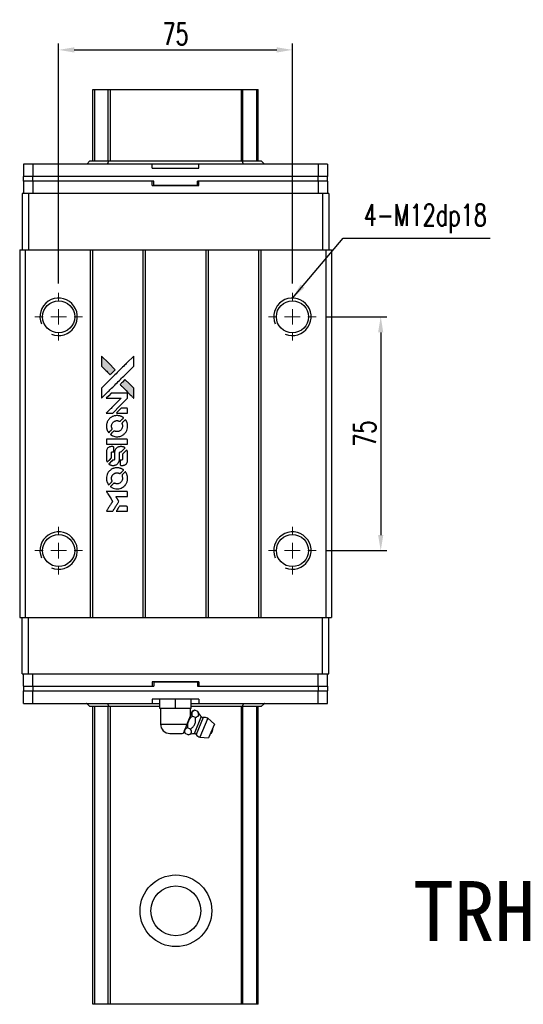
# Model space of a CAD drawing. Header units: millimetres. Extents: x 716 to 1243, y 158 to 640.
# Tile 2 of 3: x 759 to 921, y 324 to 640. Entities that reach past the tile are written whole.
import ezdxf
from ezdxf.enums import TextEntityAlignment as Align

# ---------------------------------------------------------------- set-up
doc = ezdxf.new("R2010")
doc.units = ezdxf.units.MM
doc.header["$LTSCALE"] = 10
doc.layers.add('CHA', color=7, linetype='Continuous')
doc.layers.add('DIM', color=4, linetype='Continuous')
doc.styles.add('DIM-7', font='SIMPLEX.shx', dxfattribs={"width": 0.7, "bigfont": 'chineset.shx'})
doc.styles.add('T', font='kaiu.ttf')
doc.dimstyles.new('CNS', dxfattribs={"dimtxt": 3.5, "dimasz": 2.5, "dimexe": 1, "dimexo": 1.5, "dimgap": 0.09, "dimtad": 0, "dimdsep": 46, "dimtxsty": 'DIM-7', "dimcen": 0.09, "dimclrd": 1, "dimclre": 1, "dimclrt": 4, "dimadec": 0, "dimazin": 0, "dimtfac": 1, "dimtix": 1, "dimtmove": 2, "dimatfit": 3, "dimfxl": 1, "dimtvp": 0.971429, "dimtolj": 1, "dimarcsym": 0})

# ---------------------------------------------------------------- blocks, each defined once
blk = doc.blocks.new('SW_CENTERMARKSYMBOL_0')
at = {"color": 0, "linetype": 'Continuous', "lineweight": 18}
for p, q in [((0, 5), (0, 7.65)), ((-5, 0), (-7.65, 0)), ((0, 0), (-2.5, 0)), ((0, 0), (0, 2.5)), ((0, 0), (0, -2.5)), ((0, 0), (2.5, 0)), ((5, 0), (7.65, 0)), ((0, -5), (0, -7.65))]:
    blk.add_line(p, q, dxfattribs=at)
blk = doc.blocks.new('SW_CENTERMARKSYMBOL_1')
at = {"color": 0, "linetype": 'Continuous', "lineweight": 18}
for p, q in [((0, 5), (0, 7.65)), ((-5, 0), (-7.65, 0)), ((0, 0), (-2.5, 0)), ((0, 0), (0, 2.5)), ((0, 0), (0, -2.5)), ((0, 0), (2.5, 0)), ((5, 0), (7.65, 0)), ((0, -5), (0, -7.65))]:
    blk.add_line(p, q, dxfattribs=at)
blk = doc.blocks.new('SW_CENTERMARKSYMBOL_2')
at = {"color": 0, "linetype": 'Continuous', "lineweight": 18}
for p, q in [((0, 5), (0, 7.65)), ((-5, 0), (-7.65, 0)), ((0, 0), (-2.5, 0)), ((0, 0), (0, 2.5)), ((0, 0), (0, -2.5)), ((0, 0), (2.5, 0)), ((5, 0), (7.65, 0)), ((0, -5), (0, -7.65))]:
    blk.add_line(p, q, dxfattribs=at)
blk = doc.blocks.new('SW_CENTERMARKSYMBOL_3')
at = {"color": 0, "linetype": 'Continuous', "lineweight": 18}
for p, q in [((0, 5), (0, 7.65)), ((-5, 0), (-7.65, 0)), ((0, 0), (-2.5, 0)), ((0, 0), (0, 2.5)), ((0, 0), (0, -2.5)), ((0, 0), (2.5, 0)), ((5, 0), (7.65, 0)), ((0, -5), (0, -7.65))]:
    blk.add_line(p, q, dxfattribs=at)
blk = doc.blocks.new('*D180')
at = {"layer": 'DEFPOINTS', "color": 0}
for p in [(846.7, 630.11), (771.7, 552.14), (846.7, 552.14)]:
    blk.add_point(p, dxfattribs=at)
at = {"layer": 'DIM', "color": 7, "lineweight": -2}
for p, q in [((771.7, 555.14), (771.7, 632.11)), ((846.7, 555.14), (846.7, 632.11)), ((776.7, 630.11), (841.7, 630.11))]:
    blk.add_line(p, q, dxfattribs=at)
at = {"layer": 'DIM', "color": 7}
for points in [[(776.7, 630.94), (776.7, 629.27), (771.7, 630.11)], [(841.7, 630.94), (841.7, 629.27), (846.7, 630.11)]]:
    blk.add_solid(points, dxfattribs=at)
at = {"layer": 'DIM', "color": 7, "insert": (809.2, 635.21), "char_height": 7, "attachment_point": 5, "style": 'DIM-7'}
blk.add_mtext('\\A1;75', dxfattribs=at)
blk = doc.blocks.new('*D181')
at = {"layer": 'DEFPOINTS', "color": 0}
for p in [(854.35, 544.49), (854.35, 469.49), (875.04, 469.49)]:
    blk.add_point(p, dxfattribs=at)
at = {"layer": 'DIM', "color": 7, "lineweight": -2}
for p, q in [((857.35, 544.49), (877.04, 544.49)), ((875.04, 539.49), (875.04, 474.49)), ((857.35, 469.49), (877.04, 469.49))]:
    blk.add_line(p, q, dxfattribs=at)
at = {"layer": 'DIM', "color": 7}
for points in [[(874.2, 539.49), (875.87, 539.49), (875.04, 544.49)], [(874.2, 474.49), (875.87, 474.49), (875.04, 469.49)]]:
    blk.add_solid(points, dxfattribs=at)
at = {"layer": 'DIM', "color": 7, "insert": (869.94, 506.99), "char_height": 7, "attachment_point": 5, "rotation": 90, "style": 'DIM-7'}
blk.add_mtext('\\A1;75', dxfattribs=at)
blk = doc.blocks.new('LOGO2')
at = {"linetype": 'Continuous'}
h = blk.add_hatch(color=22, dxfattribs=at)
h.dxf.hatch_style = 1
h.paths.add_polyline_path([(-537.58, 1821.94), (-537.58, 1820.34), (-537.58, 1818.73), (-536.19, 1817.34, 0.000288), (-535.65, 1816.81, 0.000479), (-535.2, 1816.36, 0.000013), (-534.79, 1815.95, 0.197177), (-534.78, 1815.95, 0.197497), (-534.78, 1815.95, 0.00004), (-534.54, 1816.19, 0.000834), (-534.28, 1816.44, 0.000506), (-533.98, 1816.75), (-533.18, 1817.55), (-535.38, 1819.75)])
h.paths.add_polyline_path([(-530.05, 1814.41), (-530.85, 1813.61, 0.000476), (-531.15, 1813.3, 0.000789), (-531.41, 1813.04, 0.000035), (-531.64, 1812.81, 0.19758), (-531.65, 1812.8, 0.198396), (-531.64, 1812.8, 0.000019), (-531.33, 1812.48, 0.000582), (-530.98, 1812.13, 0.000351), (-530.56, 1811.71, 0.000108), (-528.79, 1809.95, 0.000692), (-527.89, 1809.06, 0.000077), (-527.27, 1808.44, 0.197527), (-527.25, 1808.43, 0.410181), (-527.24, 1808.44, 0.000493), (-527.23, 1808.77, 0.002424), (-527.23, 1809.23, 0.000529), (-527.23, 1810.01), (-527.23, 1811.59), (-528.64, 1813)])
at = {"color": 22}
for points in [[(-536.19, 1817.34, 0.000288), (-535.65, 1816.81, 0.000479), (-535.2, 1816.36, 0.000013), (-534.79, 1815.95, 0.197177), (-534.78, 1815.95, 0.197497), (-534.78, 1815.95, 0.00004), (-534.54, 1816.19, 0.000836), (-534.28, 1816.44, 0.000505), (-533.98, 1816.75), (-533.18, 1817.55), (-535.38, 1819.75), (-537.58, 1821.94), (-537.58, 1820.34), (-537.58, 1818.73)], [(-535.65, 1810.32, -0.000056), (-534.68, 1811.29, -0.000021), (-533.33, 1812.64, -0.000021), (-531.85, 1814.11, -0.000025), (-530.47, 1815.49), (-527.23, 1818.72), (-527.23, 1820.33), (-527.24, 1821.93), (-529.41, 1819.77, 0.000274), (-530.46, 1818.73, 0.000123), (-531.83, 1817.36, 0.000121), (-533.28, 1815.92, 0.000165), (-534.59, 1814.61), (-537.58, 1811.62), (-537.58, 1810.01), (-537.58, 1808.39)], [(-530.56, 1811.71, 0.000108), (-528.79, 1809.95, 0.000692), (-527.89, 1809.06, 0.000077), (-527.27, 1808.44, 0.197527), (-527.25, 1808.43, 0.410182), (-527.24, 1808.44, 0.000493), (-527.23, 1808.77, 0.002424), (-527.23, 1809.23, 0.000529), (-527.23, 1810.01), (-527.23, 1811.59), (-528.64, 1813), (-530.05, 1814.41), (-530.85, 1813.61, 0.000476), (-531.15, 1813.3, 0.000789), (-531.41, 1813.04, 0.000035), (-531.64, 1812.81, 0.19758), (-531.65, 1812.8, 0.198396), (-531.64, 1812.8, 0.000019), (-531.33, 1812.48, 0.000582), (-530.98, 1812.13, 0.000351)], [(-535.02, 1803.63), (-533.99, 1803.63), (-531.61, 1806.02), (-529.22, 1808.41), (-529.23, 1809.07, 0.0008), (-529.23, 1809.5, 0.010795), (-529.24, 1809.66, 0.030495), (-529.25, 1809.74, 0.080372), (-529.27, 1809.8, 0.03816), (-529.3, 1809.86, 0.041799), (-529.35, 1809.91, 0.042486), (-529.4, 1809.95, 0.042078), (-529.45, 1809.98, 0.099276), (-529.53, 1810, 0.003302), (-529.87, 1810, 0.002586), (-530.45, 1810, 0.000204), (-531.99, 1810), (-534.46, 1810), (-535.25, 1809.2), (-536.04, 1808.41), (-533.67, 1808.4), (-531.29, 1808.39), (-533.64, 1806.06, 0.000253), (-534.54, 1805.16, 0.000412), (-535.31, 1804.39, 0.000041), (-535.99, 1803.71, 0.041338), (-536.02, 1803.68), (-536.05, 1803.63)], [(-531.02, 1803.63), (-529.22, 1803.63), (-529.23, 1804.3), (-529.23, 1804.97), (-529.28, 1805.05, 0.03146), (-529.3, 1805.09, 0.026444), (-529.34, 1805.12, 0.026444), (-529.37, 1805.15, 0.031457), (-529.41, 1805.18), (-529.48, 1805.23), (-530.37, 1805.23), (-531.26, 1805.23), (-532.04, 1804.45, 0.000745), (-532.34, 1804.14, 0.001228), (-532.59, 1803.89, 0.000087), (-532.81, 1803.66, 0.195134), (-532.82, 1803.65, 0.412117), (-532.81, 1803.64, 0.000048), (-532.29, 1803.64, 0.00109), (-531.71, 1803.64, 0.000653)], [(-536, 1799.08, 0.023681), (-535.95, 1798.79, 0.022402), (-535.88, 1798.51, 0.021929), (-535.79, 1798.23, 0.020503), (-535.67, 1797.95, 0.013745), (-535.58, 1797.8, 0.009767), (-535.48, 1797.63, 0.009658), (-535.38, 1797.47, 0.027804), (-535.3, 1797.37), (-535.27, 1797.33), (-534.77, 1797.82, 0.002053), (-534.53, 1798.07, 0.006738), (-534.38, 1798.23, 0.007826), (-534.27, 1798.34, 0.063909), (-534.23, 1798.4, 0.061532), (-534.2, 1798.49, 0.068674), (-534.2, 1798.58, 0.052072), (-534.21, 1798.69, 0.019648), (-534.26, 1798.84, -0.018366), (-534.32, 1799.02, -0.0288), (-534.35, 1799.17, -0.029061), (-534.36, 1799.33, -0.019155), (-534.36, 1799.52, -0.053809), (-534.31, 1799.92, -0.058833), (-534.16, 1800.28, -0.058566), (-533.94, 1800.6, -0.052525), (-533.64, 1800.88, -0.044733), (-533.39, 1801.03, -0.040573), (-533.1, 1801.15, -0.041123), (-532.8, 1801.21, -0.04951), (-532.52, 1801.22, -0.017369), (-532.38, 1801.21, -0.024255), (-532.27, 1801.19, -0.023787), (-532.15, 1801.15, -0.015798), (-532.02, 1801.1, 0.010631), (-531.94, 1801.07, 0.033653), (-531.88, 1801.06, 0.037806), (-531.82, 1801.05, 0.016307), (-531.75, 1801.05, 0.068179), (-531.61, 1801.07, 0.095747), (-531.49, 1801.12, 0.033418), (-531.34, 1801.26, 0.002133), (-530.91, 1801.69, 0.001452), (-530.68, 1801.93, 0.012393), (-530.58, 1802.05, 0.020479), (-530.52, 1802.11, 0.344362), (-530.52, 1802.14, 0.074287), (-530.58, 1802.19, 0.005454), (-530.77, 1802.31, 0.008391), (-530.96, 1802.43, 0.017097), (-531.11, 1802.51, 0.027375), (-531.44, 1802.65, 0.02835), (-531.77, 1802.75, 0.027723), (-532.12, 1802.81, 0.023913), (-532.49, 1802.84, 0.027047), (-532.93, 1802.83, 0.031685), (-533.35, 1802.77, 0.032425), (-533.74, 1802.66, 0.031013), (-534.13, 1802.49, 0.037914), (-534.59, 1802.22, 0.040153), (-534.99, 1801.89, 0.039834), (-535.33, 1801.5, 0.036173), (-535.62, 1801.04, 0.040752), (-535.82, 1800.59, 0.035885), (-535.95, 1800.1, 0.035491), (-536.01, 1799.58, 0.037615)], [(-534.61, 1796.69, 0.018008), (-534.47, 1796.6, 0.009842), (-534.28, 1796.49, 0.009807), (-534.09, 1796.39, 0.015716), (-533.92, 1796.31, 0.048467), (-533.31, 1796.12, 0.045841), (-532.67, 1796.05, 0.046006), (-532.02, 1796.09, 0.049638), (-531.41, 1796.25, 0.064819), (-530.62, 1796.67, 0.06695), (-529.97, 1797.27, 0.066691), (-529.51, 1798.03, 0.063505), (-529.24, 1798.89, 0.03135), (-529.22, 1799.12, 0.010439), (-529.22, 1799.44, 0.010391), (-529.22, 1799.77, 0.032408), (-529.25, 1799.98, 0.015696), (-529.3, 1800.24, 0.018095), (-529.36, 1800.48, 0.018551), (-529.45, 1800.71, 0.018352), (-529.55, 1800.93, 0.015568), (-529.62, 1801.08, 0.009832), (-529.72, 1801.25, 0.009795), (-529.83, 1801.41, 0.023727), (-529.91, 1801.52), (-529.94, 1801.56), (-530.44, 1801.07, 0.001528), (-530.72, 1800.8, 0.010022), (-530.85, 1800.66, 0.019586), (-530.93, 1800.56, 0.061865), (-530.97, 1800.5, 0.055054), (-531.01, 1800.39, 0.061607), (-531.02, 1800.29, 0.048725), (-531, 1800.16, 0.020221), (-530.95, 1800, -0.017722), (-530.9, 1799.83, -0.02685), (-530.87, 1799.67, -0.02759), (-530.86, 1799.52, -0.020233), (-530.86, 1799.35, -0.04793), (-530.91, 1799.02, -0.048386), (-531.02, 1798.71, -0.047866), (-531.18, 1798.43, -0.044964), (-531.41, 1798.17, -0.04333), (-531.67, 1797.95, -0.050921), (-531.96, 1797.8, -0.051473), (-532.26, 1797.71, -0.0459), (-532.6, 1797.68, -0.019014), (-532.76, 1797.69, -0.024114), (-532.9, 1797.71, -0.025081), (-533.04, 1797.74, -0.023892), (-533.18, 1797.78, 0.008624), (-533.29, 1797.82, 0.026486), (-533.37, 1797.85, 0.035074), (-533.43, 1797.86, 0.02756), (-533.5, 1797.86, 0.087163), (-533.62, 1797.84, 0.073291), (-533.72, 1797.77, 0.028074), (-533.88, 1797.64, 0.002594), (-534.23, 1797.29), (-534.74, 1796.78)], [(-532.62, 1793.66), (-529.23, 1793.67), (-529.23, 1794.33), (-529.23, 1795), (-529.27, 1795.08, 0.071429), (-529.32, 1795.14, 0.054799), (-529.39, 1795.2, 0.053585), (-529.47, 1795.24, 0.060698), (-529.55, 1795.26, 0.033975), (-529.69, 1795.27), (-531.41, 1795.27, 0.000726), (-533.1, 1795.27, 0.001084), (-534.58, 1795.26), (-536.02, 1795.25), (-536.02, 1794.46), (-536.02, 1793.66)], [(-536, 1788.7, 0.018538), (-535.99, 1788.59, 0.010695), (-535.97, 1788.47, 0.01068), (-535.94, 1788.35, 0.017678), (-535.91, 1788.25, 0.013849), (-535.87, 1788.14, 0.011814), (-535.82, 1788.02, 0.004513), (-535.77, 1787.91, 0.290035), (-535.75, 1787.9, 0.196418), (-535.74, 1787.9, 0.000124), (-535.54, 1788.1, 0.001477), (-535.32, 1788.31, 0.000898), (-535.06, 1788.57), (-534.39, 1789.25), (-534.38, 1790.1, -0.001471), (-534.38, 1790.74, -0.028714), (-534.36, 1790.94, -0.097073), (-534.33, 1791.05, -0.084199), (-534.25, 1791.14, -0.042698), (-534.19, 1791.18, -0.053912), (-534.13, 1791.21, -0.051004), (-534.05, 1791.23, -0.032967), (-533.97, 1791.24, 0.00807), (-533.93, 1791.24, 0.003023), (-533.87, 1791.24, 0.002994), (-533.8, 1791.24, 0.003629), (-533.74, 1791.25), (-533.59, 1791.26), (-533.59, 1791.91, 0.001618), (-533.59, 1792.22, 0.005206), (-533.6, 1792.42, 0.00535), (-533.6, 1792.57, 0.060675), (-533.61, 1792.62, 0.048484), (-533.63, 1792.65, 0.02389), (-533.65, 1792.69, 0.022812), (-533.67, 1792.73, 0.02462), (-533.7, 1792.76, 0.061781), (-533.79, 1792.83, 0.080179), (-533.87, 1792.86, 0.048561), (-534, 1792.88, 0.010021), (-534.23, 1792.88, 0.016602), (-534.53, 1792.87, 0.031409), (-534.77, 1792.84, 0.036474), (-534.98, 1792.79, 0.03439), (-535.18, 1792.7, 0.065928), (-535.51, 1792.47, 0.069066), (-535.75, 1792.18, 0.065697), (-535.92, 1791.81, 0.051559), (-536, 1791.38, 0.020904), (-536.01, 1791.16, 0.000451), (-536.01, 1790.04, 0.000419), (-536.01, 1788.91, 0.022759)], [(-535.13, 1787.21, 0.023289), (-534.96, 1787.11, 0.026845), (-534.8, 1787.02, 0.026047), (-534.63, 1786.96, 0.019751), (-534.43, 1786.9, 0.013249), (-534.31, 1786.88, 0.025169), (-534.22, 1786.87, 0.016532), (-534.11, 1786.86, 0.002937), (-533.89, 1786.86, 0.003317), (-533.7, 1786.86, 0.011808), (-533.58, 1786.87, 0.01777), (-533.49, 1786.87, 0.021476), (-533.4, 1786.89, 0.04325), (-533.04, 1787, 0.045753), (-532.71, 1787.17, 0.04649), (-532.43, 1787.4, 0.047672), (-532.19, 1787.67, 0.025315), (-532.11, 1787.79, 0.015208), (-532.04, 1787.93, 0.01512), (-531.97, 1788.09, 0.022488), (-531.92, 1788.22, 0.027857), (-531.86, 1788.44, 0.034138), (-531.83, 1788.64, 0.014286), (-531.82, 1788.96, 0.00124), (-531.82, 1789.75, -0.00103), (-531.82, 1790.24, -0.002552), (-531.82, 1790.6, -0.001594), (-531.81, 1790.87, -0.047676), (-531.8, 1790.94, -0.085307), (-531.76, 1791.05, -0.097789), (-531.67, 1791.14, -0.085947), (-531.55, 1791.2, -0.051339), (-531.4, 1791.23, 0.014634), (-531.34, 1791.24, 0.015028), (-531.29, 1791.25, 0.014927), (-531.24, 1791.26, 0.059415), (-531.22, 1791.27, 0.070595), (-531.16, 1791.31, 0.00028), (-530.59, 1791.87, 0.000111), (-530.01, 1792.45, 0.200239), (-530, 1792.47, 0.268906), (-530.01, 1792.49, 0.001866), (-530.15, 1792.57, 0.007532), (-530.28, 1792.64, 0.017818), (-530.39, 1792.69, 0.013256), (-530.5, 1792.74, 0.011636), (-530.62, 1792.78, 0.011528), (-530.75, 1792.82, 0.012303), (-530.87, 1792.85, 0.0423), (-531.06, 1792.87, 0.013657), (-531.35, 1792.88, 0.013857), (-531.64, 1792.87, 0.037428), (-531.85, 1792.84, 0.014927), (-531.98, 1792.81, 0.0122), (-532.13, 1792.76, 0.012518), (-532.26, 1792.71, 0.023062), (-532.37, 1792.67, 0.065961), (-532.75, 1792.41, 0.06055), (-533.06, 1792.05, 0.059676), (-533.29, 1791.62, 0.060497), (-533.4, 1791.16, 0.025683), (-533.41, 1791.06, 0.001528), (-533.41, 1790.76, 0.002124), (-533.42, 1790.38, 0.001173), (-533.42, 1789.91, -0.000809), (-533.42, 1789.1, -0.017164), (-533.43, 1788.85, -0.063931), (-533.46, 1788.73, -0.108429), (-533.51, 1788.64, -0.052941), (-533.57, 1788.58, -0.063675), (-533.64, 1788.55, -0.050562), (-533.73, 1788.53, -0.020337), (-533.85, 1788.51, 0.009897), (-533.92, 1788.51, 0.016482), (-533.98, 1788.5, 0.019019), (-534.03, 1788.49, 0.06043), (-534.06, 1788.48, 0.076267), (-534.13, 1788.43, 0.00054), (-534.66, 1787.89, 0.000307), (-535.2, 1787.35, 0.142594), (-535.22, 1787.3, 0.232419), (-535.22, 1787.29, 0.022995), (-535.2, 1787.27, 0.024627), (-535.17, 1787.24, 0.015407)], [(-531.62, 1787.12, 0.065483), (-531.58, 1787.04, 0.053271), (-531.52, 1786.97, 0.052018), (-531.44, 1786.91, 0.0556), (-531.36, 1786.87, 0.036839), (-531.3, 1786.86, 0.026922), (-531.24, 1786.85, 0.016905), (-531.15, 1786.85, 0.004317), (-531.01, 1786.85, 0.016369), (-530.72, 1786.86, 0.029936), (-530.48, 1786.89, 0.03418), (-530.27, 1786.94, 0.031327), (-530.07, 1787.03, 0.046935), (-529.82, 1787.18, 0.054053), (-529.61, 1787.37, 0.053701), (-529.45, 1787.6, 0.045364), (-529.33, 1787.88, 0.032479), (-529.27, 1788.12, 0.03386), (-529.24, 1788.36, 0.013578), (-529.23, 1788.75, 0.001155), (-529.23, 1789.74, 0.000413), (-529.23, 1790.59, 0.005008), (-529.24, 1790.92, 0.013199), (-529.25, 1791.11, 0.033956), (-529.27, 1791.24, 0.013909), (-529.3, 1791.38, 0.010864), (-529.35, 1791.52, 0.010938), (-529.39, 1791.66, 0.028702), (-529.43, 1791.75), (-529.47, 1791.82), (-530.16, 1791.14), (-530.86, 1790.45), (-530.86, 1789.65, -0.001504), (-530.86, 1789.31, -0.00328), (-530.86, 1789.05, -0.001901), (-530.86, 1788.84, -0.061333), (-530.87, 1788.8, -0.063621), (-530.9, 1788.73, -0.048633), (-530.95, 1788.66, -0.046769), (-531.01, 1788.6, -0.047961), (-531.08, 1788.55, -0.02678), (-531.14, 1788.53, -0.050957), (-531.19, 1788.51, -0.029398), (-531.26, 1788.51, -0.00401), (-531.41, 1788.5), (-531.65, 1788.49), (-531.65, 1787.85, 0.001061), (-531.64, 1787.47, 0.009147), (-531.64, 1787.3, 0.020721), (-531.63, 1787.19, 0.051619)], [(-536, 1782.35, 0.024131), (-535.95, 1782.06, 0.022344), (-535.88, 1781.76, 0.021883), (-535.78, 1781.47, 0.020884), (-535.65, 1781.19, 0.010669), (-535.57, 1781.02, 0.010389), (-535.47, 1780.86, 0.010913), (-535.38, 1780.72, 0.022227), (-535.3, 1780.61), (-535.27, 1780.57), (-534.77, 1781.09, 0.002452), (-534.57, 1781.29, 0.003628), (-534.4, 1781.47, 0.001662), (-534.26, 1781.62, 0.070159), (-534.23, 1781.66, 0.047671), (-534.22, 1781.69, 0.018624), (-534.21, 1781.73, 0.017921), (-534.2, 1781.78, 0.018804), (-534.2, 1781.83, 0.018255), (-534.2, 1781.89, 0.041312), (-534.2, 1781.94, 0.037164), (-534.22, 1781.99, 0.012342), (-534.24, 1782.06, -0.015101), (-534.31, 1782.23, -0.035998), (-534.34, 1782.36, -0.033244), (-534.36, 1782.5, -0.011249), (-534.36, 1782.71, -0.004059), (-534.36, 1782.88, -0.019693), (-534.35, 1782.98, -0.027943), (-534.34, 1783.05, -0.014411), (-534.32, 1783.15, -0.033089), (-534.24, 1783.38, -0.033887), (-534.13, 1783.6, -0.034021), (-534, 1783.8, -0.033942), (-533.83, 1783.97, -0.02816), (-533.65, 1784.13, -0.035032), (-533.46, 1784.26, -0.035269), (-533.26, 1784.36, -0.029196), (-533.03, 1784.43, -0.037862), (-532.76, 1784.48, -0.043657), (-532.51, 1784.48, -0.043064), (-532.25, 1784.44, -0.035184), (-531.99, 1784.36, 0.033699), (-531.87, 1784.32, 0.052815), (-531.76, 1784.3, 0.059167), (-531.65, 1784.31, 0.058972), (-531.56, 1784.34, 0.059208), (-531.48, 1784.39, 0.021125), (-531.38, 1784.47, 0.008691), (-531.22, 1784.63, 0.000851), (-530.85, 1785.01, 0.001873), (-530.66, 1785.21, 0.013884), (-530.57, 1785.3, 0.022355), (-530.52, 1785.36, 0.341453), (-530.52, 1785.39, 0.073011), (-530.58, 1785.44, 0.004587), (-530.76, 1785.55, 0.00748), (-530.94, 1785.67, 0.016837), (-531.09, 1785.75, 0.028606), (-531.44, 1785.9, 0.031352), (-531.8, 1786.01, 0.031004), (-532.17, 1786.08, 0.0268), (-532.57, 1786.1, 0.026698), (-532.99, 1786.08, 0.03002), (-533.39, 1786.01, 0.030357), (-533.78, 1785.89, 0.028554), (-534.16, 1785.73, 0.062944), (-534.85, 1785.27, 0.062206), (-535.42, 1784.64, 0.062448), (-535.81, 1783.9, 0.064355), (-536, 1783.09, 0.017377), (-536.01, 1782.92, 0.008369), (-536.01, 1782.72, 0.008367), (-536.01, 1782.51, 0.01757)], [(-534.62, 1779.95, 0.064158), (-533.83, 1779.53, 0.06356), (-532.96, 1779.33, 0.064004), (-532.07, 1779.34, 0.066747), (-531.23, 1779.59, 0.04321), (-530.7, 1779.87, 0.044737), (-530.24, 1780.25, 0.044901), (-529.85, 1780.69, 0.044184), (-529.55, 1781.2, 0.026293), (-529.39, 1781.59, 0.033344), (-529.28, 1781.97, 0.033227), (-529.22, 1782.35, 0.025815), (-529.21, 1782.77, 0.023119), (-529.24, 1783.18, 0.031044), (-529.31, 1783.54, 0.031337), (-529.42, 1783.89, 0.024258), (-529.58, 1784.26, 0.015622), (-529.65, 1784.38, 0.008495), (-529.74, 1784.54, 0.008415), (-529.83, 1784.68, 0.020814), (-529.91, 1784.78), (-529.95, 1784.83), (-530.44, 1784.34, 0.002843), (-530.81, 1783.98, 0.033917), (-530.94, 1783.83, 0.087906), (-530.99, 1783.71, 0.073302), (-531.01, 1783.58, 0.022047), (-531.01, 1783.51, 0.026465), (-531, 1783.45, 0.022233), (-530.99, 1783.39, 0.009985), (-530.96, 1783.3, -0.039011), (-530.88, 1782.99, -0.044398), (-530.86, 1782.68, -0.045096), (-530.89, 1782.37, -0.04265), (-530.97, 1782.07, -0.071154), (-531.2, 1781.65, -0.068827), (-531.55, 1781.3, -0.068713), (-531.98, 1781.06, -0.070507), (-532.45, 1780.95, -0.028605), (-532.65, 1780.94, -0.031418), (-532.85, 1780.96, -0.031044), (-533.04, 1781, -0.02668), (-533.24, 1781.06, 0.038913), (-533.35, 1781.1, 0.043732), (-533.47, 1781.11, 0.047754), (-533.58, 1781.11, 0.075756), (-533.66, 1781.08, 0.07294), (-533.71, 1781.05, 0.003456), (-533.84, 1780.93, 0.005023), (-534.02, 1780.76, 0.002422), (-534.23, 1780.55, 0.000819), (-534.42, 1780.36, 0.001349), (-534.59, 1780.2, 0.0001), (-534.73, 1780.05, 0.205335), (-534.73, 1780.04, 0.219821), (-534.73, 1780.04, 0.002494), (-534.7, 1780.01, 0.007089), (-534.66, 1779.99, 0.004494)], [(-535, 1772.13), (-533.98, 1772.13), (-533.81, 1772.41, -0.000297), (-533.7, 1772.58, -0.000037), (-533.47, 1772.96, -0.000043), (-533.2, 1773.4, -0.000036), (-532.91, 1773.88, 0.000044), (-532.62, 1774.34, 0.000063), (-532.37, 1774.76, 0.000035), (-532.15, 1775.11, 0.0009), (-532.1, 1775.2), (-532.01, 1775.34), (-532.12, 1775.52, 0.001175), (-532.19, 1775.62, 0.000208), (-532.31, 1775.82, 0.000225), (-532.45, 1776.04, 0.000203), (-532.6, 1776.28, -0.000711), (-532.74, 1776.5, -0.001119), (-532.86, 1776.7, -0.000263), (-532.96, 1776.86, -0.04589), (-532.97, 1776.88, -0.519312), (-532.96, 1776.9, -0.001914), (-532.68, 1776.91, -0.003124), (-532.23, 1776.91, -0.000285), (-531.1, 1776.91), (-529.22, 1776.91), (-529.22, 1777.56, 0.001727), (-529.23, 1778.03, 0.025279), (-529.23, 1778.2, 0.073886), (-529.26, 1778.3, 0.07426), (-529.31, 1778.38, 0.03264), (-529.33, 1778.4, 0.01784), (-529.36, 1778.43, 0.017712), (-529.39, 1778.45, 0.026854), (-529.42, 1778.47), (-529.49, 1778.5), (-532.76, 1778.5), (-536.04, 1778.51), (-536.01, 1778.47, -0.004595), (-536, 1778.45, -0.00016), (-535.93, 1778.35, -0.000298), (-535.86, 1778.23, -0.000208), (-535.78, 1778.1, 0.000986), (-535.54, 1777.71, 0.00025), (-535.14, 1777.07, 0.000268), (-534.72, 1776.4, 0.000436), (-534.36, 1775.83, -0.002932), (-534.24, 1775.64, -0.004718), (-534.14, 1775.48, -0.001113), (-534.06, 1775.33, -0.227179), (-534.06, 1775.32, -0.045982), (-534.07, 1775.3, -0.000145), (-534.18, 1775.11, -0.000825), (-534.32, 1774.89, -0.000517), (-534.47, 1774.64, 0.000056), (-535.01, 1773.78, 0.000289), (-535.31, 1773.3, 0.000481), (-535.53, 1772.94, 0.000418), (-535.76, 1772.57), (-536.03, 1772.13)], [(-531.03, 1772.13), (-529.22, 1772.13), (-529.22, 1772.78, 0.000842), (-529.22, 1773.2, 0.010591), (-529.23, 1773.36, 0.028995), (-529.24, 1773.45, 0.069543), (-529.26, 1773.51, 0.051063), (-529.29, 1773.57, 0.039932), (-529.34, 1773.63, 0.039414), (-529.4, 1773.67, 0.045845), (-529.46, 1773.71, 0.094811), (-529.52, 1773.72, 0.007124), (-529.7, 1773.73, 0.004713), (-530, 1773.73, 0.000534), (-530.69, 1773.73), (-531.86, 1773.73), (-531.96, 1773.57, 0.000828), (-532.26, 1773.09, 0.000879), (-532.55, 1772.61, 0.000048), (-532.83, 1772.15, 0.137596), (-532.83, 1772.13, 0.413028), (-532.83, 1772.13, 0.000016), (-532.3, 1772.13, 0.000623), (-531.72, 1772.13, 0.000374)]]:
    blk.add_lwpolyline(points, format="xyb", close=True, dxfattribs=at)

msp = doc.modelspace()

# ---------------------------------------------------------------- linework, layer by layer
for p, q in [((782.702, 594.491), (782.702, 617.404)), ((782.702, 617.404), (783.345, 617.404)), ((783.345, 617.404), (787.569, 617.404)), ((783.345, 594.491), (783.345, 617.404)), ((787.569, 617.404), (788.317, 617.404)), ((787.569, 594.491), (787.569, 617.404)), ((788.317, 617.404), (830.324, 617.404)), ((788.317, 594.491), (788.317, 617.404)), ((830.324, 617.404), (830.823, 617.404)), ((830.324, 594.491), (830.324, 617.404)), ((830.823, 617.404), (835.254, 617.404)), ((830.823, 594.491), (830.823, 617.404)), ((835.254, 617.404), (835.702, 617.404)), ((835.254, 594.491), (835.254, 617.404)), ((835.702, 594.491), (835.702, 617.404)), ((780.703, 593.491), (781.703, 594.491)), ((781.703, 594.491), (787.789, 594.491)), ((787.374, 593.491), (787.789, 594.491)), ((787.789, 594.491), (830.617, 594.491)), ((831.031, 593.491), (830.617, 594.491)), ((830.617, 594.491), (836.703, 594.491)), ((837.703, 593.491), (836.703, 594.491)), ((760.403, 593.491), (760.403, 589.491)), ((763.403, 593.491), (760.403, 593.491)), ((763.403, 593.491), (763.403, 589.491)), ((801.703, 593.491), (763.403, 593.491)), ((780.676, 593.491), (780.769, 593.556)), ((801.703, 592.141), (801.703, 593.491)), ((816.703, 593.491), (801.703, 593.491)), ((801.703, 592.141), (816.703, 592.141)), ((816.703, 592.141), (816.703, 593.491)), ((855.003, 593.491), (816.703, 593.491)), ((837.638, 593.556), (837.731, 593.491)), ((855.003, 593.491), (855.003, 589.491)), ((858.003, 593.491), (855.003, 593.491)), ((858.003, 593.491), (858.003, 589.491)), ((763.403, 589.491), (760.403, 589.491)), ((760.403, 587.991), (760.403, 589.491)), ((763.403, 589.491), (760.403, 589.491)), ((760.403, 587.991), (760.403, 583.991)), ((763.403, 587.991), (760.403, 587.991)), ((763.403, 587.991), (760.403, 587.991)), ((855.003, 589.491), (763.403, 589.491)), ((763.403, 587.991), (763.403, 589.491)), ((855.003, 589.491), (763.403, 589.491)), ((763.403, 587.991), (763.403, 583.991)), ((801.703, 587.991), (763.403, 587.991)), ((802.203, 587.991), (763.403, 587.991)), ((801.703, 586.641), (801.703, 587.991)), ((802.203, 586.591), (802.203, 587.991)), ((802.203, 586.641), (802.203, 587.991)), ((855.003, 587.991), (816.203, 587.991)), ((816.203, 586.591), (816.203, 587.991)), ((816.203, 586.641), (816.203, 587.991)), ((816.703, 586.641), (816.703, 587.991)), ((855.003, 587.991), (816.703, 587.991)), ((858.003, 589.491), (855.003, 589.491)), ((855.003, 587.991), (855.003, 589.491)), ((858.003, 589.491), (855.003, 589.491)), ((855.003, 587.991), (855.003, 583.991)), ((858.003, 587.991), (855.003, 587.991)), ((858.003, 587.991), (855.003, 587.991)), ((858.003, 587.991), (858.003, 589.491)), ((858.003, 587.991), (858.003, 583.991)), ((801.703, 586.641), (816.703, 586.641)), ((816.203, 586.591), (802.203, 586.591)), ((760.003, 583.991), (760.003, 565.991)), ((762.003, 583.991), (760.003, 583.991)), ((762.003, 583.991), (762.003, 565.991)), ((856.404, 583.991), (762.003, 583.991)), ((856.404, 583.991), (856.404, 565.991)), ((858.403, 583.991), (856.404, 583.991)), ((858.403, 583.991), (858.403, 565.991)), ((759.202, 565.991), (759.202, 447.991)), ((759.202, 565.991), (760.952, 565.991)), ((760.952, 565.991), (760.952, 447.991)), ((760.952, 565.991), (781.854, 565.991)), ((781.854, 565.991), (781.854, 447.991)), ((781.854, 565.991), (782.604, 565.991)), ((782.604, 565.991), (782.604, 447.991)), ((782.604, 565.991), (798.704, 565.991)), ((798.704, 565.991), (798.704, 447.991)), ((798.704, 565.991), (799.454, 565.991)), ((799.454, 565.991), (799.454, 447.991)), ((799.454, 565.991), (818.953, 565.991)), ((818.953, 565.991), (818.953, 447.991)), ((818.953, 565.991), (819.703, 565.991)), ((819.703, 565.991), (819.703, 447.991)), ((819.703, 565.991), (835.8, 565.991)), ((835.8, 565.991), (835.8, 447.991)), ((835.8, 565.991), (836.55, 565.991)), ((836.55, 565.991), (836.55, 447.991)), ((836.55, 565.991), (857.452, 565.991)), ((857.452, 565.991), (857.452, 447.991)), ((857.452, 565.991), (859.202, 565.991)), ((859.202, 565.991), (859.202, 447.991)), ((759.202, 447.991), (760.952, 447.991)), ((760.003, 429.991), (760.003, 447.991)), ((760.952, 447.991), (781.854, 447.991)), ((762.003, 429.991), (762.003, 447.991)), ((781.854, 447.991), (782.604, 447.991)), ((782.604, 447.991), (798.704, 447.991)), ((798.704, 447.991), (799.454, 447.991)), ((799.454, 447.991), (818.953, 447.991)), ((818.953, 447.991), (819.703, 447.991)), ((819.703, 447.991), (835.8, 447.991)), ((835.8, 447.991), (836.55, 447.991)), ((836.55, 447.991), (857.452, 447.991)), ((856.404, 429.991), (856.404, 447.991)), ((857.452, 447.991), (859.202, 447.991)), ((858.403, 429.991), (858.403, 447.991)), ((760.003, 429.991), (762.003, 429.991)), ((760.403, 425.991), (760.403, 429.991)), ((762.003, 429.991), (856.404, 429.991)), ((763.403, 425.991), (763.403, 429.991)), ((855.003, 425.991), (855.003, 429.991)), ((856.404, 429.991), (858.403, 429.991)), ((858.003, 425.991), (858.003, 429.991)), ((816.703, 427.341), (801.703, 427.341)), ((801.703, 427.341), (801.703, 425.991)), ((802.203, 427.391), (802.203, 425.991)), ((802.203, 427.391), (816.203, 427.391)), ((802.203, 427.341), (802.203, 425.991)), ((816.203, 427.391), (816.203, 425.991)), ((816.203, 427.341), (816.203, 425.991)), ((816.703, 427.341), (816.703, 425.991)), ((760.403, 425.991), (763.403, 425.991)), ((760.403, 425.991), (760.403, 424.491)), ((760.403, 425.991), (763.403, 425.991)), ((760.403, 420.491), (760.403, 424.491)), ((760.403, 424.491), (763.403, 424.491)), ((760.403, 424.491), (763.403, 424.491)), ((763.403, 425.991), (801.703, 425.991)), ((763.403, 425.991), (763.403, 424.491)), ((763.403, 425.991), (802.203, 425.991)), ((763.403, 420.491), (763.403, 424.491)), ((763.403, 424.491), (855.003, 424.491)), ((763.403, 424.491), (855.003, 424.491)), ((816.203, 425.991), (855.003, 425.991)), ((816.703, 425.991), (855.003, 425.991)), ((855.003, 425.991), (858.003, 425.991)), ((855.003, 425.991), (855.003, 424.491)), ((855.003, 425.991), (858.003, 425.991)), ((855.003, 420.491), (855.003, 424.491)), ((855.003, 424.491), (858.003, 424.491)), ((855.003, 424.491), (858.003, 424.491)), ((858.003, 425.991), (858.003, 424.491)), ((858.003, 420.491), (858.003, 424.491)), ((760.403, 420.491), (763.403, 420.491)), ((763.403, 420.491), (801.703, 420.491)), ((780.769, 420.425), (780.676, 420.491)), ((780.703, 420.491), (781.703, 419.491)), ((787.376, 420.491), (787.79, 419.491)), ((816.703, 421.841), (801.703, 421.841)), ((801.703, 421.841), (801.703, 420.491)), ((801.703, 420.491), (804.203, 420.491)), ((804.203, 418.841), (804.203, 421.841)), ((809.203, 418.841), (809.203, 421.841)), ((814.203, 418.841), (814.203, 421.841)), ((814.203, 420.491), (816.703, 420.491)), ((816.703, 421.841), (816.703, 420.491)), ((816.703, 420.491), (855.003, 420.491)), ((831.033, 420.491), (830.618, 419.491)), ((837.703, 420.491), (836.703, 419.491)), ((837.731, 420.491), (837.638, 420.425)), ((855.003, 420.491), (858.003, 420.491)), ((787.79, 419.491), (781.703, 419.491)), ((782.702, 323.941), (782.702, 419.491)), ((783.345, 323.941), (783.345, 419.491)), ((787.569, 323.941), (787.569, 419.491)), ((804.203, 419.491), (787.79, 419.491)), ((788.317, 323.941), (788.317, 419.491)), ((809.203, 418.841), (804.203, 418.841)), ((804.403, 418.841), (804.403, 413.841)), ((814.203, 418.841), (809.203, 418.841)), ((814.589, 417.927), (812.767, 413.528)), ((814.003, 416.514), (814.003, 418.841)), ((830.618, 419.491), (814.203, 419.491)), ((815.362, 418.247), (814.589, 417.927)), ((816.361, 417.833), (815.362, 418.247)), ((830.324, 323.941), (830.324, 419.491)), ((836.703, 419.491), (830.618, 419.491)), ((830.823, 323.941), (830.823, 419.491)), ((835.254, 323.941), (835.254, 419.491)), ((835.702, 323.941), (835.702, 419.491)), ((804.403, 413.841), (812.896, 413.841)), ((815.588, 415.966), (814.588, 416.38)), ((817.422, 416.223), (815.156, 410.753)), ((818.059, 415.967), (815.788, 410.484)), ((819.52, 415.722), (816.995, 409.624)), ((821.67, 413.857), (819.52, 415.722)), ((821.67, 413.857), (819.834, 409.422)), ((807.403, 410.841), (811.003, 410.841)), ((811.948, 411.552), (812.268, 410.779)), ((813.268, 410.365), (812.268, 410.779)), ((814.041, 412.232), (813.042, 412.646)), ((816.995, 409.624), (819.834, 409.422)), ((783.345, 323.941), (782.702, 323.941)), ((787.569, 323.941), (783.345, 323.941)), ((788.317, 323.941), (787.569, 323.941)), ((830.324, 323.941), (788.317, 323.941)), ((830.823, 323.941), (830.324, 323.941)), ((835.254, 323.941), (830.823, 323.941)), ((835.702, 323.941), (835.254, 323.941))]:
    msp.add_line(p, q)
for centre, radius in [((771.703, 544.491), 5.15), ((846.703, 544.491), 5.15), ((771.703, 469.491), 5.15), ((846.703, 469.491), 5.15), ((809.32, 353.941), 11.5), ((809.32, 353.941), 8)]:
    msp.add_circle(centre, radius)
for centre, radius, start, end in [((771.703, 544.491), 6, 247.5, 202.5), ((846.703, 544.491), 6, 247.5, 202.5), ((771.703, 469.491), 6, 247.5, 202.5), ((846.703, 469.491), 6, 247.5, 202.5), ((821.836, 420.288), 6, 204.03595, 222.63712), ((807.403, 413.841), 3, 180, 270), ((818.011, 416.765), 0.8, 222.63712, 273.45127), ((818.257, 412.673), 3.3, 67.5, 93.45127), ((811.003, 413.841), 3, 270, 283.68025), ((815.403, 404.758), 6, 92.36288, 110.89391), ((815.189, 409.953), 0.8, 41.54873, 92.36288), ((819.351, 412.22), 1.817, 304.10151, 10.89849), ((818.257, 412.673), 3.3, 221.54873, 247.5)]:
    msp.add_arc(centre, radius, start, end)
for points, knots in [([(815.362, 418.247), (815.155, 418.161), (814.969, 418.063), (814.741, 417.887), (814.673, 417.823), (814.558, 417.682), (814.51, 417.605), (814.408, 417.361), (814.391, 417.181), (814.439, 416.79), (814.502, 416.587), (814.588, 416.38)], [0, 0, 0, 0, 0.25, 0.25, 0.375, 0.375, 0.5, 0.5, 0.75, 0.75, 1, 1, 1, 1]), ([(815.588, 415.966), (815.804, 416.048), (816.014, 416.134), (816.283, 416.294), (816.365, 416.354), (816.499, 416.488), (816.552, 416.562), (816.621, 416.727), (816.637, 416.818), (816.636, 417.007), (816.621, 417.106), (816.544, 417.412), (816.456, 417.622), (816.361, 417.833)], [0, 0, 0, 0, 0.25, 0.25, 0.375, 0.375, 0.5, 0.5, 0.625, 0.625, 0.75, 0.75, 1, 1, 1, 1]), ([(812.896, 413.841), (812.81, 413.632), (812.637, 413.214), (812.359, 412.544), (812.113, 411.949), (811.917, 411.476), (811.756, 411.088), (811.684, 410.913), (811.699, 410.95), (811.705, 410.963)], [0, 0, 0, 0, 0.13225086, 0.26490983, 0.39270519, 0.51657449, 0.64751028, 0.87440642, 1, 1, 1, 1]), ([(814.588, 416.38), (814.323, 416.149), (814.073, 415.902), (813.633, 415.346), (813.45, 415.047), (813.248, 414.559), (813.192, 414.389), (813.107, 414.047), (813.076, 413.875), (813.016, 413.351), (813.017, 412.995), (813.042, 412.646)], [0, 0, 0, 0, 0.25, 0.25, 0.5, 0.5, 0.625, 0.625, 0.75, 0.75, 1, 1, 1, 1]), ([(814.041, 412.232), (814.318, 412.46), (814.589, 412.694), (814.955, 413.088), (815.07, 413.227), (815.271, 413.522), (815.357, 413.678), (815.495, 414.009), (815.545, 414.184), (815.612, 414.534), (815.629, 414.713), (815.649, 415.252), (815.622, 415.609), (815.588, 415.966)], [0, 0, 0, 0, 0.25, 0.25, 0.375, 0.375, 0.5, 0.5, 0.625, 0.625, 0.75, 0.75, 1, 1, 1, 1]), ([(813.042, 412.646), (812.835, 412.561), (812.65, 412.463), (812.421, 412.286), (812.353, 412.222), (812.238, 412.082), (812.19, 412.005), (812.088, 411.76), (812.071, 411.58), (812.119, 411.19), (812.182, 410.987), (812.268, 410.779)], [0, 0, 0, 0, 0.25, 0.25, 0.375, 0.375, 0.5, 0.5, 0.75, 0.75, 1, 1, 1, 1]), ([(813.268, 410.365), (813.484, 410.447), (813.694, 410.533), (813.963, 410.694), (814.045, 410.753), (814.179, 410.887), (814.232, 410.961), (814.301, 411.126), (814.317, 411.217), (814.316, 411.406), (814.301, 411.506), (814.224, 411.811), (814.136, 412.021), (814.041, 412.232)], [0, 0, 0, 0, 0.25, 0.25, 0.375, 0.375, 0.5, 0.5, 0.625, 0.625, 0.75, 0.75, 1, 1, 1, 1])]:
    msp.add_open_spline(points, degree=3, knots=knots)

# ---------------------------------------------------------------- block references
for name, p in [('SW_CENTERMARKSYMBOL_0', (771.703, 544.491)), ('SW_CENTERMARKSYMBOL_2', (846.703, 544.491)), ('SW_CENTERMARKSYMBOL_1', (771.703, 469.491)), ('SW_CENTERMARKSYMBOL_3', (846.703, 469.491))]:
    msp.add_blockref(name, p)
at = {"layer": 'DIM'}
msp.add_blockref('LOGO2', (1323.041, -1290.037), dxfattribs=at)

# ---------------------------------------------------------------- texts
at = {"layer": 'CHA', "style": 'T'}
msp.add_text('TRH55VL-ZN', height=19.2, dxfattribs=at).set_placement((950.743, 353.712), align=Align.MIDDLE)
at = {"layer": 'DIM', "color": 0, "insert": (869.603, 571.287), "char_height": 7, "attachment_point": 7, "style": 'DIM-7'}
msp.add_mtext('\\A1;4-M12dp18', dxfattribs=at)

# ---------------------------------------------------------------- dimensions: what is measured, and where the dimension line sits
at = {"layer": 'DIM', "color": 0}
dim = msp.add_linear_dim(base=(846.703, 630.106), p1=(771.703, 552.141), p2=(846.703, 552.141), dimstyle='CNS', override={"dimscale": 2, "dimgap": 0.8, "dimtad": 1, "dimclrd": 7, "dimclre": 7, "dimclrt": 7, "dimadec": 2, "dimazin": 2, "dimtmove": 1}, dxfattribs=at)
dim.commit()
dim.dimension.update_dxf_attribs({"geometry": '*D180', "text_midpoint": (809.203, 635.206)})
dim = msp.add_linear_dim(base=(875.035, 469.491), p1=(854.353, 544.491), p2=(854.353, 469.491), angle=90, dimstyle='CNS', override={"dimscale": 2, "dimgap": 0.8, "dimtad": 1, "dimclrd": 7, "dimclre": 7, "dimclrt": 7, "dimadec": 2, "dimazin": 2, "dimtmove": 1}, dxfattribs=at)
dim.commit()
dim.dimension.update_dxf_attribs({"geometry": '*D181', "text_midpoint": (869.935, 506.991)})

# ---------------------------------------------------------------- leaders
at = {"layer": 'DIM', "color": 0, "annotation_type": 0, "has_hookline": 1, "hookline_direction": 0, "text_width": 40.6}
msp.add_leader([(846.703, 550.491), (863.003, 569.687), (868.003, 569.687)], dimstyle='CNS', override={"dimscale": 2, "dimgap": 0.8, "dimtad": 1, "dimclrd": 7, "dimclre": 4, "dimadec": 2, "dimazin": 2, "dimtmove": 1}, dxfattribs=at)

doc.saveas('drawing.dxf')
